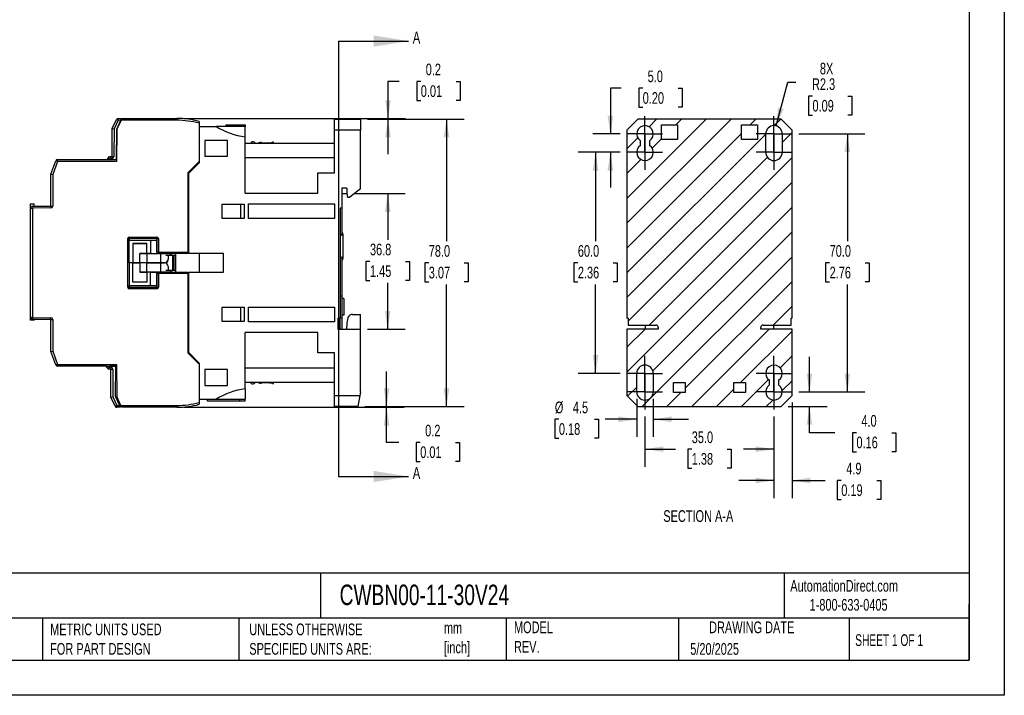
# Model space of a CAD drawing. Header units: millimetres. Extents: x 0 to 1397, y 0 to 1080.
# Tile 11 of 15: x 507 to 1397, y 0 to 611. Entities that reach past the tile are written whole.
import ezdxf

# ---------------------------------------------------------------- set-up
doc = ezdxf.new("R2010")
doc.units = ezdxf.units.MM
doc.header["$LTSCALE"] = 5
doc.linetypes.add('CENTERX2', pattern=[20.32, 12.7, -2.54, 2.54, -2.54])
doc.layers.add('CENTER', color=40, linetype='CENTERX2')
doc.layers.add('HATCH', color=6, linetype='Continuous')
doc.layers.add('DIMENSIONS', color=140, linetype='Continuous', lineweight=25)
doc.layers.add('TEXT', color=140, linetype='Continuous', lineweight=25)
doc.styles.add('SLDTEXTSTYLE0', font='TXT', dxfattribs={"width": 0.7})
doc.styles.add('SLDTEXTSTYLE1', font='TXT', dxfattribs={"width": 0.65})
doc.dimstyles.new('SLDDIMSTYLE0', dxfattribs={"dimtxt": 10.790039, "dimasz": 16.51, "dimexe": 0, "dimexo": 0.0625, "dimgap": 2.69751, "dimtad": 0, "dimtih": 1, "dimtoh": 1, "dimdec": 1, "dimlfac": 0.3, "dimrnd": 1e-09, "dimzin": 4, "dimdsep": 46, "dimtxsty": 'SLDTEXTSTYLE0', "dimsah": 1, "dimcen": 0.09, "dimadec": 0, "dimazin": 1, "dimtfac": 1, "dimtdec": 1, "dimtofl": 0, "dimtmove": 0, "dimatfit": 3, "dimfxl": 0, "dimfrac": 2, "dimtolj": 1, "dimtzin": 12, "dimarcsym": 0})
doc.dimstyles.new('SLDDIMSTYLE1', dxfattribs={"dimtxt": 10.790039, "dimasz": 16.51, "dimexe": 0, "dimexo": 0.0625, "dimgap": 2.69751, "dimtad": 0, "dimtih": 1, "dimtoh": 1, "dimdec": 1, "dimlfac": 0.3, "dimrnd": 1e-09, "dimzin": 12, "dimdsep": 46, "dimtxsty": 'SLDTEXTSTYLE0', "dimsah": 1, "dimcen": 0.09, "dimadec": 0, "dimazin": 3, "dimtfac": 1, "dimtdec": 1, "dimtofl": 0, "dimtmove": 0, "dimatfit": 3, "dimfxl": 0, "dimfrac": 2, "dimtolj": 1, "dimtzin": 12, "dimarcsym": 0})
doc.dimstyles.new('SLDDIMSTYLE2', dxfattribs={"dimtxt": 10.790039, "dimasz": 16.51, "dimexe": 0, "dimexo": 0.0625, "dimgap": 2.69751, "dimtad": 0, "dimtih": 1, "dimtoh": 1, "dimdec": 1, "dimlfac": 0.3, "dimrnd": 1e-09, "dimzin": 12, "dimdsep": 46, "dimtxsty": 'SLDTEXTSTYLE0', "dimsah": 1, "dimcen": 0.09, "dimadec": 0, "dimazin": 3, "dimtfac": 1, "dimtdec": 1, "dimtmove": 0, "dimatfit": 0, "dimfxl": 0, "dimfrac": 2, "dimtolj": 1, "dimtzin": 12, "dimarcsym": 0})
doc.dimstyles.new('SLDDIMSTYLE3', dxfattribs={"dimtxt": 10.790039, "dimasz": 16.51, "dimexe": 0, "dimexo": 0.0625, "dimgap": 2.69751, "dimtad": 0, "dimtih": 1, "dimtoh": 1, "dimdec": 1, "dimlfac": 0.3, "dimrnd": 1e-09, "dimzin": 4, "dimdsep": 46, "dimtxsty": 'SLDTEXTSTYLE0', "dimsah": 1, "dimcen": 0.09, "dimadec": 0, "dimazin": 1, "dimtfac": 1, "dimtdec": 1, "dimtmove": 0, "dimatfit": 0, "dimfxl": 0, "dimfrac": 2, "dimtolj": 1, "dimtzin": 12, "dimarcsym": 0})
doc.dimstyles.new('SLDDIMSTYLE4', dxfattribs={"dimtxt": 10.790039, "dimasz": 16.51, "dimexe": 0, "dimexo": 0.0625, "dimgap": 2.69751, "dimtad": 0, "dimtih": 1, "dimtoh": 1, "dimdec": 1, "dimlfac": 0.3, "dimrnd": 1e-09, "dimdsep": 46, "dimtxsty": 'SLDTEXTSTYLE0', "dimsah": 1, "dimcen": 0.09, "dimadec": 0, "dimazin": 2, "dimtfac": 1, "dimtdec": 1, "dimtmove": 0, "dimatfit": 0, "dimfxl": 0, "dimfrac": 2, "dimtolj": 1, "dimtzin": 12, "dimarcsym": 0})
doc.dimstyles.new('SLDDIMSTYLE5', dxfattribs={"dimtxt": 10.790039, "dimasz": 16.51, "dimexe": 0, "dimexo": 0.0625, "dimgap": 2.69751, "dimtad": 0, "dimtih": 1, "dimtoh": 1, "dimdec": 1, "dimlfac": 0.3, "dimrnd": 1e-09, "dimzin": 12, "dimdsep": 46, "dimtxsty": 'SLDTEXTSTYLE0', "dimsah": 1, "dimcen": 0, "dimadec": 0, "dimazin": 3, "dimtfac": 1, "dimtdec": 1, "dimtofl": 0, "dimtmove": 0, "dimatfit": 3, "dimfxl": 0, "dimfrac": 2, "dimtolj": 1, "dimtzin": 12, "dimarcsym": 0})

# ---------------------------------------------------------------- blocks, each defined once
blk = doc.blocks.new('_D_13')
at = {"layer": 'DIMENSIONS'}
for p, q in [((821.12, 521.3), (908.53, 521.3)), ((892.66, 521.3), (892.66, 410.86)), ((876.62, 391.3), (873, 391.3)), ((873, 391.3), (873, 374.15)), ((908.69, 391.3), (912.31, 391.3)), ((912.31, 391.3), (912.31, 374.15)), ((873, 374.15), (876.62, 374.15)), ((912.31, 374.15), (908.69, 374.15)), ((892.66, 261.3), (892.66, 371.73)), ((818.77, 261.3), (908.53, 261.3))]:
    blk.add_line(p, q, dxfattribs=at)
for points in [[(892.66, 521.3), (890.12, 504.79), (895.2, 504.79)], [(892.66, 261.3), (895.2, 277.81), (890.12, 277.81)]]:
    blk.add_solid(points, dxfattribs=at)
at = {"layer": 'DIMENSIONS', "char_height": 10.583, "attachment_point": 1, "style": 'SLDTEXTSTYLE0'}
for s, insert in [('78.0', (876.62, 407.36)), ('3.07', (876.62, 387.79))]:
    blk.add_mtext(s, dxfattribs=dict(at, insert=insert))
blk = doc.blocks.new('_D_14')
at = {"layer": 'DIMENSIONS'}
for p, q in [((808.78, 453.96), (855.39, 453.96)), ((839.51, 453.96), (839.51, 412.19)), ((823.48, 392.63), (819.86, 392.63)), ((819.86, 392.63), (819.86, 375.48)), ((855.54, 392.63), (859.17, 392.63)), ((859.17, 392.63), (859.17, 375.48)), ((819.86, 375.48), (823.48, 375.48)), ((859.17, 375.48), (855.54, 375.48)), ((839.51, 331.3), (839.51, 373.07)), ((821.12, 331.3), (855.39, 331.3))]:
    blk.add_line(p, q, dxfattribs=at)
for points in [[(839.51, 453.96), (836.97, 437.45), (842.05, 437.45)], [(839.51, 331.3), (842.05, 347.81), (836.97, 347.81)]]:
    blk.add_solid(points, dxfattribs=at)
at = {"layer": 'DIMENSIONS', "char_height": 10.583, "attachment_point": 1, "style": 'SLDTEXTSTYLE0'}
for s, insert in [('36.8', (823.48, 408.69)), ('1.45', (823.48, 389.12))]:
    blk.add_mtext(s, dxfattribs=dict(at, insert=insert))
blk = doc.blocks.new('_D_15')
at = {"layer": 'DIMENSIONS'}
for p, q in [((849.95, 555.47), (839.74, 555.47)), ((839.74, 555.47), (839.74, 521.96)), ((869.4, 555.47), (865.78, 555.47)), ((865.78, 555.47), (865.78, 538.32)), ((901.46, 555.47), (905.09, 555.47)), ((905.09, 555.47), (905.09, 538.32)), ((865.78, 538.32), (869.4, 538.32)), ((905.09, 538.32), (901.46, 538.32)), ((655.28, 521.96), (855.62, 521.96)), ((821.12, 521.3), (855.62, 521.3)), ((839.74, 521.3), (839.74, 489.55))]:
    blk.add_line(p, q, dxfattribs=at)
for points in [[(839.74, 521.96), (842.28, 538.47), (837.2, 538.47)], [(839.74, 521.3), (837.2, 504.79), (842.28, 504.79)]]:
    blk.add_solid(points, dxfattribs=at)
at = {"layer": 'DIMENSIONS', "char_height": 10.583, "attachment_point": 1, "style": 'SLDTEXTSTYLE0'}
for s, insert in [('0.2', (873.89, 571.53)), ('0.01', (869.4, 551.96))]:
    blk.add_mtext(s, dxfattribs=dict(at, insert=insert))
blk = doc.blocks.new('_D_16')
at = {"layer": 'DIMENSIONS'}
for p, q in [((838.54, 261.3), (838.54, 293.05)), ((655.28, 260.63), (854.42, 260.63)), ((818.77, 261.3), (854.42, 261.3)), ((838.54, 228.79), (838.54, 260.63)), ((849.42, 228.79), (838.54, 228.79)), ((868.88, 228.79), (865.25, 228.79)), ((865.25, 228.79), (865.25, 211.64)), ((900.94, 228.79), (904.56, 228.79)), ((904.56, 228.79), (904.56, 211.64)), ((865.25, 211.64), (868.88, 211.64)), ((904.56, 211.64), (900.94, 211.64))]:
    blk.add_line(p, q, dxfattribs=at)
for points in [[(838.54, 261.3), (841.08, 277.81), (836, 277.81)], [(838.54, 260.63), (836, 244.12), (841.08, 244.12)]]:
    blk.add_solid(points, dxfattribs=at)
at = {"layer": 'DIMENSIONS', "char_height": 10.583, "attachment_point": 1, "style": 'SLDTEXTSTYLE0'}
for s, insert in [('0.2', (873.36, 244.85)), ('0.01', (868.88, 225.28))]:
    blk.add_mtext(s, dxfattribs=dict(at, insert=insert))
blk = doc.blocks.new('_D_17')
at = {"layer": 'DIMENSIONS'}
for p, q in [((1072.11, 252.31), (1072.11, 206.86)), ((1188.77, 252.31), (1188.77, 206.86)), ((1072.11, 222.73), (1099.79, 222.73)), ((1114.41, 222.73), (1110.78, 222.73)), ((1110.78, 222.73), (1110.78, 205.59)), ((1146.47, 222.73), (1150.09, 222.73)), ((1150.09, 222.73), (1150.09, 205.59)), ((1188.77, 222.73), (1161.09, 222.73)), ((1110.78, 205.59), (1114.41, 205.59)), ((1150.09, 205.59), (1146.47, 205.59))]:
    blk.add_line(p, q, dxfattribs=at)
for points in [[(1072.11, 222.73), (1088.62, 220.19), (1088.62, 225.27)], [(1188.77, 222.73), (1172.26, 225.27), (1172.26, 220.19)]]:
    blk.add_solid(points, dxfattribs=at)
at = {"layer": 'DIMENSIONS', "char_height": 10.583, "attachment_point": 1, "style": 'SLDTEXTSTYLE0'}
for s, insert in [('35.0', (1114.41, 238.79)), ('1.38', (1114.41, 219.23))]:
    blk.add_mtext(s, dxfattribs=dict(at, insert=insert))
blk = doc.blocks.new('_D_18')
at = {"layer": 'DIMENSIONS'}
for p, q in [((1205.11, 264.95), (1205.11, 178.52)), ((1188.77, 252.31), (1188.77, 178.52)), ((1188.77, 194.4), (1157.02, 194.4)), ((1205.11, 194.4), (1235, 194.4)), ((1249.62, 194.4), (1246, 194.4)), ((1246, 194.4), (1246, 177.25)), ((1281.69, 194.4), (1285.31, 194.4)), ((1285.31, 194.4), (1285.31, 177.25)), ((1246, 177.25), (1249.62, 177.25)), ((1285.31, 177.25), (1281.69, 177.25))]:
    blk.add_line(p, q, dxfattribs=at)
for points in [[(1188.77, 194.4), (1172.26, 196.94), (1172.26, 191.86)], [(1205.11, 194.4), (1221.62, 191.86), (1221.62, 196.94)]]:
    blk.add_solid(points, dxfattribs=at)
at = {"layer": 'DIMENSIONS', "char_height": 10.583, "attachment_point": 1, "style": 'SLDTEXTSTYLE0'}
for s, insert in [('4.9', (1254.11, 210.46)), ('0.19', (1249.62, 190.89))]:
    blk.add_mtext(s, dxfattribs=dict(at, insert=insert))
blk = doc.blocks.new('_D_19')
at = {"layer": 'DIMENSIONS'}
for p, q in [((1211.09, 507.96), (1270.98, 507.96)), ((1255.11, 507.96), (1255.11, 410.86)), ((1239.07, 391.3), (1235.45, 391.3)), ((1235.45, 391.3), (1235.45, 374.15)), ((1271.14, 391.3), (1274.76, 391.3)), ((1274.76, 391.3), (1274.76, 374.15)), ((1235.45, 374.15), (1239.07, 374.15)), ((1274.76, 374.15), (1271.14, 374.15)), ((1255.11, 274.63), (1255.11, 371.73)), ((1211.09, 274.63), (1270.98, 274.63))]:
    blk.add_line(p, q, dxfattribs=at)
for points in [[(1255.11, 507.96), (1252.57, 491.45), (1257.65, 491.45)], [(1255.11, 274.63), (1257.65, 291.14), (1252.57, 291.14)]]:
    blk.add_solid(points, dxfattribs=at)
at = {"layer": 'DIMENSIONS', "char_height": 10.583, "attachment_point": 1, "style": 'SLDTEXTSTYLE0'}
for s, insert in [('70.0', (1239.07, 407.36)), ('2.76', (1239.07, 387.79))]:
    blk.add_mtext(s, dxfattribs=dict(at, insert=insert))
blk = doc.blocks.new('_D_20')
at = {"layer": 'DIMENSIONS'}
for p, q in [((1049.79, 491.3), (1011.58, 491.3)), ((1027.45, 491.3), (1027.45, 410.86)), ((1011.42, 391.3), (1007.8, 391.3)), ((1007.8, 391.3), (1007.8, 374.15)), ((1043.49, 391.3), (1047.11, 391.3)), ((1047.11, 391.3), (1047.11, 374.15)), ((1007.8, 374.15), (1011.42, 374.15)), ((1047.11, 374.15), (1043.49, 374.15)), ((1027.45, 291.3), (1027.45, 371.73)), ((1049.79, 291.3), (1011.58, 291.3))]:
    blk.add_line(p, q, dxfattribs=at)
for points in [[(1027.45, 491.3), (1024.91, 474.79), (1029.99, 474.79)], [(1027.45, 291.3), (1029.99, 307.81), (1024.91, 307.81)]]:
    blk.add_solid(points, dxfattribs=at)
at = {"layer": 'DIMENSIONS', "char_height": 10.583, "attachment_point": 1, "style": 'SLDTEXTSTYLE0'}
for s, insert in [('60.0', (1011.42, 407.36)), ('2.36', (1011.42, 387.79))]:
    blk.add_mtext(s, dxfattribs=dict(at, insert=insert))
blk = doc.blocks.new('_D_21')
at = {"layer": 'DIMENSIONS'}
for p, q in [((1050.6, 549.27), (1040.82, 549.27)), ((1040.82, 549.27), (1040.82, 507.96)), ((1070.05, 549.27), (1066.43, 549.27)), ((1066.43, 549.27), (1066.43, 532.12)), ((1102.11, 549.27), (1105.74, 549.27)), ((1105.74, 549.27), (1105.74, 532.12)), ((1066.43, 532.12), (1070.05, 532.12)), ((1105.74, 532.12), (1102.11, 532.12)), ((1049.79, 507.96), (1024.95, 507.96)), ((1049.79, 491.3), (1024.95, 491.3)), ((1040.82, 491.3), (1040.82, 459.55))]:
    blk.add_line(p, q, dxfattribs=at)
for points in [[(1040.82, 507.96), (1043.36, 524.47), (1038.28, 524.47)], [(1040.82, 491.3), (1038.28, 474.79), (1043.36, 474.79)]]:
    blk.add_solid(points, dxfattribs=at)
at = {"layer": 'DIMENSIONS', "char_height": 10.583, "attachment_point": 1, "style": 'SLDTEXTSTYLE0'}
for s, insert in [('5.0', (1074.54, 565.33)), ('0.20', (1070.05, 545.76))]:
    blk.add_mtext(s, dxfattribs=dict(at, insert=insert))
blk = doc.blocks.new('_D_22')
at = {"layer": 'DIMENSIONS'}
for p, q in [((1190.71, 515.21), (1201.33, 554.84)), ((1201.33, 554.84), (1208.37, 554.84)), ((1223.55, 542.21), (1219.93, 542.21)), ((1219.93, 542.21), (1219.93, 525.06)), ((1255.62, 542.21), (1259.24, 542.21)), ((1259.24, 542.21), (1259.24, 525.06)), ((1219.93, 525.06), (1223.55, 525.06)), ((1259.24, 525.06), (1255.62, 525.06))]:
    blk.add_line(p, q, dxfattribs=at)
blk.add_solid([(1190.71, 515.21), (1197.44, 530.5), (1192.53, 531.81)], dxfattribs=at)
at = {"layer": 'DIMENSIONS', "char_height": 10.583, "attachment_point": 1, "style": 'SLDTEXTSTYLE0'}
for s, insert in [('8X', (1230.27, 572.38)), ('R2.3', (1223.13, 558.27)), ('0.09', (1223.55, 538.71))]:
    blk.add_mtext(s, dxfattribs=dict(at, insert=insert))
blk = doc.blocks.new('_D_23')
at = {"layer": 'DIMENSIONS'}
for p, q in [((1064.61, 268.28), (1064.61, 233.88)), ((1079.61, 268.28), (1079.61, 233.88)), ((994.3, 249.75), (990.68, 249.75)), ((990.68, 249.75), (990.68, 232.6)), ((1026.36, 249.75), (1029.99, 249.75)), ((1029.99, 249.75), (1029.99, 232.6)), ((1064.61, 249.75), (1036.03, 249.75)), ((1079.61, 249.75), (1111.36, 249.75)), ((990.68, 232.6), (994.3, 232.6)), ((1029.99, 232.6), (1026.36, 232.6))]:
    blk.add_line(p, q, dxfattribs=at)
for points in [[(1064.61, 249.75), (1048.1, 252.29), (1048.1, 247.21)], [(1079.61, 249.75), (1096.12, 247.21), (1096.12, 252.29)]]:
    blk.add_solid(points, dxfattribs=at)
at = {"layer": 'DIMENSIONS', "char_height": 10.583, "attachment_point": 1, "style": 'SLDTEXTSTYLE0'}
for s, insert in [('%%c', (990.64, 265.81)), ('4.5', (1006.93, 265.81)), ('0.18', (994.3, 246.25))]:
    blk.add_mtext(s, dxfattribs=dict(at, insert=insert))
blk = doc.blocks.new('_D_24')
at = {"layer": 'DIMENSIONS'}
for p, q in [((1220.84, 274.63), (1220.84, 306.38)), ((1211.09, 274.63), (1236.71, 274.63)), ((1201.46, 261.3), (1236.71, 261.3)), ((1220.84, 237.6), (1220.84, 261.3)), ((1243.86, 237.6), (1220.84, 237.6)), ((1263.31, 237.6), (1259.69, 237.6)), ((1259.69, 237.6), (1259.69, 220.45)), ((1295.38, 237.6), (1299, 237.6)), ((1299, 237.6), (1299, 220.45)), ((1259.69, 220.45), (1263.31, 220.45)), ((1299, 220.45), (1295.38, 220.45))]:
    blk.add_line(p, q, dxfattribs=at)
for points in [[(1220.84, 274.63), (1223.38, 291.14), (1218.3, 291.14)], [(1220.84, 261.3), (1218.3, 244.79), (1223.38, 244.79)]]:
    blk.add_solid(points, dxfattribs=at)
at = {"layer": 'DIMENSIONS', "char_height": 10.583, "attachment_point": 1, "style": 'SLDTEXTSTYLE0'}
for s, insert in [('4.0', (1267.8, 253.66)), ('0.16', (1263.31, 234.09))]:
    blk.add_mtext(s, dxfattribs=dict(at, insert=insert))
blk = doc.blocks.new('SW_CENTERMARKSYMBOL_12')
at = {"layer": 'CENTER', "color": 0}
for p, q in [((0, 8.47), (0, 15.97)), ((-8.47, 0), (-15.97, 0)), ((0, 0), (-8.47, 0)), ((0, 0), (0, 8.47)), ((0, 0), (0, -8.47)), ((0, 0), (8.47, 0)), ((8.47, 0), (15.97, 0)), ((0, -8.47), (0, -15.97))]:
    blk.add_line(p, q, dxfattribs=at)
blk = doc.blocks.new('SW_CENTERMARKSYMBOL_13')
at = {"layer": 'CENTER', "color": 0}
for p, q in [((0, 8.47), (0, 15.97)), ((-8.47, 0), (-15.97, 0)), ((0, 0), (-8.47, 0)), ((0, 0), (0, 8.47)), ((0, 0), (0, -8.47)), ((0, 0), (8.47, 0)), ((8.47, 0), (15.97, 0)), ((0, -8.47), (0, -15.97))]:
    blk.add_line(p, q, dxfattribs=at)
blk = doc.blocks.new('SW_CENTERMARKSYMBOL_14')
at = {"layer": 'CENTER', "color": 0}
for p, q in [((0, 8.47), (0, 15.97)), ((-8.47, 0), (-15.97, 0)), ((0, 0), (-8.47, 0)), ((0, 0), (0, 8.47)), ((0, 0), (0, -8.47)), ((0, 0), (8.47, 0)), ((8.47, 0), (15.97, 0)), ((0, -8.47), (0, -15.97))]:
    blk.add_line(p, q, dxfattribs=at)
blk = doc.blocks.new('SW_CENTERMARKSYMBOL_15')
at = {"layer": 'CENTER', "color": 0}
for p, q in [((0, 8.47), (0, 15.97)), ((-8.47, 0), (-15.97, 0)), ((0, 0), (-8.47, 0)), ((0, 0), (0, 8.47)), ((0, 0), (0, -8.47)), ((0, 0), (8.47, 0)), ((8.47, 0), (15.97, 0)), ((0, -8.47), (0, -15.97))]:
    blk.add_line(p, q, dxfattribs=at)
blk = doc.blocks.new('SW_CENTERMARKSYMBOL_16')
at = {"layer": 'CENTER', "color": 0}
for p, q in [((0, 8.47), (0, 15.97)), ((-8.47, 0), (-15.97, 0)), ((0, 0), (-8.47, 0)), ((0, 0), (0, 8.47)), ((0, 0), (0, -8.47)), ((0, 0), (8.47, 0)), ((8.47, 0), (15.97, 0)), ((0, -8.47), (0, -15.97))]:
    blk.add_line(p, q, dxfattribs=at)
blk = doc.blocks.new('SW_CENTERMARKSYMBOL_17')
at = {"layer": 'CENTER', "color": 0}
for p, q in [((0, 8.47), (0, 15.97)), ((-8.47, 0), (-15.97, 0)), ((0, 0), (-8.47, 0)), ((0, 0), (0, 8.47)), ((0, 0), (0, -8.47)), ((0, 0), (8.47, 0)), ((8.47, 0), (15.97, 0)), ((0, -8.47), (0, -15.97))]:
    blk.add_line(p, q, dxfattribs=at)
blk = doc.blocks.new('SW_CENTERMARKSYMBOL_18')
at = {"layer": 'CENTER', "color": 0}
for p, q in [((0, 8.47), (0, 15.97)), ((-8.47, 0), (-15.97, 0)), ((0, 0), (-8.47, 0)), ((0, 0), (0, 8.47)), ((0, 0), (0, -8.47)), ((0, 0), (8.47, 0)), ((8.47, 0), (15.97, 0)), ((0, -8.47), (0, -15.97))]:
    blk.add_line(p, q, dxfattribs=at)
blk = doc.blocks.new('SW_CENTERMARKSYMBOL_19')
at = {"layer": 'CENTER', "color": 0}
for p, q in [((0, 8.47), (0, 15.97)), ((-8.47, 0), (-15.97, 0)), ((0, 0), (-8.47, 0)), ((0, 0), (0, 8.47)), ((0, 0), (0, -8.47)), ((0, 0), (8.47, 0)), ((8.47, 0), (15.97, 0)), ((0, -8.47), (0, -15.97))]:
    blk.add_line(p, q, dxfattribs=at)

msp = doc.modelspace()

# ---------------------------------------------------------------- hatches: boundary and pattern name
at = {"layer": 'HATCH'}
h = msp.add_hatch(dxfattribs=at)
h.set_pattern_fill('ANSI31', color=256, scale=5, style=0)
edge = h.paths.add_edge_path(flags=0)
edge.add_line((1178.99, 335.02), (1204.29, 335.02))
edge.add_line((1204.29, 335.02), (1204.29, 341.3))
edge.add_line((1204.29, 341.3), (1205.11, 341.3))
edge.add_line((1205.11, 341.3), (1205.11, 511.3))
edge.add_line((1205.11, 511.3), (1195.11, 521.3))
edge.add_line((1195.11, 521.3), (1065.77, 521.3))
edge.add_line((1065.77, 521.3), (1055.77, 511.3))
edge.add_line((1055.77, 511.3), (1055.77, 341.3))
edge.add_line((1055.77, 341.3), (1056.93, 341.3))
edge.add_line((1056.93, 341.3), (1056.93, 335.02))
edge.add_line((1056.93, 335.02), (1081.89, 335.02))
edge.add_arc((1081.89, 332.75), 2.27, 0.00039, 89.99961, ccw=False)
edge.add_line((1084.16, 332.75), (1084.16, 331.3))
edge.add_line((1084.16, 331.3), (1055.77, 331.3))
edge.add_line((1055.77, 331.3), (1055.77, 271.3))
edge.add_line((1055.77, 271.3), (1065.77, 261.3))
edge.add_line((1065.77, 261.3), (1195.11, 261.3))
edge.add_line((1195.11, 261.3), (1205.11, 271.3))
edge.add_line((1205.11, 271.3), (1205.11, 331.3))
edge.add_line((1205.11, 331.3), (1176.72, 331.3))
edge.add_line((1176.72, 331.3), (1176.72, 332.75))
edge.add_arc((1178.99, 332.75), 2.27, 90.00039, 179.99961, ccw=False)
h.paths.add_polyline_path([(1163.11, 282.96), (1163.11, 273.96), (1152.44, 273.96), (1152.44, 282.96)], flags=0)
h.paths.add_polyline_path([(1108.44, 282.96), (1108.44, 273.96), (1097.77, 273.96), (1097.77, 282.96)], flags=0)
edge = h.paths.add_edge_path(flags=0)
edge.add_line((1079.61, 291.3), (1079.61, 274.63))
edge.add_arc((1072.11, 274.63), 7.5, 180, 360, ccw=False)
edge.add_line((1064.61, 274.63), (1064.61, 291.3))
edge.add_arc((1072.11, 291.3), 7.5, 0, 180, ccw=False)
edge = h.paths.add_edge_path(flags=0)
edge.add_arc((1188.77, 291.3), 7.5, -56.25101, 236.25101, ccw=False)
edge.add_line((1192.94, 285.06), (1192.94, 280.87))
edge.add_arc((1188.77, 274.63), 7.5, -236.25101, 56.25101, ccw=False)
edge.add_line((1184.61, 280.87), (1184.61, 285.06))
edge = h.paths.add_edge_path(flags=0)
edge.add_arc((1072.11, 491.3), 7.5, -236.25101, 56.25101, ccw=False)
edge.add_line((1067.94, 497.53), (1067.94, 501.73))
edge.add_arc((1072.11, 507.96), 7.5, -56.25101, 236.25101, ccw=False)
edge.add_line((1076.27, 501.73), (1076.27, 497.53))
h.paths.add_polyline_path([(1173.77, 516.3), (1173.77, 502.96), (1159.44, 502.96), (1159.44, 516.3)], flags=0)
h.paths.add_polyline_path([(1101.44, 502.96), (1087.11, 502.96), (1087.11, 516.3), (1101.44, 516.3)], flags=0)
edge = h.paths.add_edge_path(flags=0)
edge.add_arc((1188.77, 507.96), 7.5, 0, 180, ccw=False)
edge.add_line((1196.27, 507.96), (1196.27, 491.3))
edge.add_arc((1188.77, 491.3), 7.5, 180, 360, ccw=False)
edge.add_line((1181.27, 491.3), (1181.27, 507.96))

# ---------------------------------------------------------------- linework, layer by layer
at = {"color": 7, "linetype": 'Continuous'}
for p, q in [((1397.01, 1079.51), (1397.01, 0.01)), ((1397.01, 0.01), (0.01, 0.01))]:
    msp.add_line(p, q, dxfattribs=at)
for p, q in [((590.45, 512.84), (594.29, 520.97)), ((595.8, 520.26), (592.11, 512.46)), ((594.29, 520.97), (595.8, 520.26)), ((594.44, 511.93), (598.37, 520.24)), ((594.45, 512.35), (598.15, 520.3)), ((595.8, 520.26), (595.81, 521.92)), ((598.37, 520.24), (595.8, 520.26)), ((595.81, 521.92), (598.9, 521.91)), ((598.15, 520.3), (598.93, 521.96)), ((648.93, 520.3), (598.15, 520.3)), ((598.93, 521.96), (648.93, 521.96)), ((648.93, 521.96), (648.93, 520.3)), ((668.93, 519.3), (668.93, 517.57)), ((668.93, 517.57), (668.93, 482.96)), ((791.43, 521.3), (814.77, 521.3)), ((791.43, 511.3), (791.43, 521.3)), ((814.77, 521.3), (814.77, 511.3)), ((1055.77, 511.3), (1065.77, 521.3)), ((1195.11, 521.3), (1065.77, 521.3)), ((1195.11, 521.3), (1205.11, 511.3)), ((590.32, 487.45), (590.45, 512.84)), ((590.45, 512.84), (592.11, 512.46)), ((592.11, 512.46), (591.98, 487.44)), ((594.45, 512.35), (594.29, 483.13)), ((594.3, 484.77), (594.44, 511.93)), ((669.43, 482.21), (669.43, 514.63)), ((669.43, 514.63), (684.42, 514.63)), ((710.77, 514.63), (684.42, 514.63)), ((693.1, 516.3), (693.1, 514.63)), ((693.1, 516.3), (710.77, 516.3)), ((710.77, 516.3), (710.77, 514.63)), ((710.77, 505.32), (710.77, 514.63)), ((791.43, 472.63), (791.43, 511.3)), ((814.77, 511.3), (791.43, 511.3)), ((814.77, 458.3), (814.77, 511.3)), ((1055.77, 511.3), (1055.77, 341.3)), ((1087.11, 516.3), (1101.44, 516.3)), ((1087.11, 502.96), (1087.11, 516.3)), ((1101.44, 516.3), (1101.44, 502.96)), ((1159.44, 516.3), (1173.77, 516.3)), ((1159.44, 502.96), (1159.44, 516.3)), ((1173.77, 516.3), (1173.77, 502.96)), ((1181.27, 491.3), (1181.27, 507.96)), ((1196.27, 507.96), (1196.27, 491.3)), ((1205.11, 341.3), (1205.11, 511.3)), ((668.93, 500.01), (669.43, 500.36)), ((694.77, 502.13), (674.1, 502.13)), ((674.1, 502.13), (674.1, 487.88)), ((694.77, 487.88), (694.77, 502.13)), ((710.77, 454.3), (710.77, 505.32)), ((710.77, 499.63), (791.43, 499.63)), ((716.1, 500.56), (716.1, 499.63)), ((719.43, 500.1), (719.43, 499.63)), ((722.77, 499.87), (722.77, 499.63)), ((725.43, 500.04), (725.43, 499.63)), ((735.43, 500.4), (735.43, 499.63)), ((736.1, 499.63), (736.1, 500.52)), ((1067.94, 497.53), (1067.94, 501.73)), ((1076.27, 501.73), (1076.27, 497.53)), ((1101.44, 502.96), (1087.11, 502.96)), ((1173.77, 502.96), (1159.44, 502.96)), ((534.93, 471.46), (539.53, 483.72)), ((541.09, 483.13), (536.6, 471.16)), ((539.53, 483.72), (541.09, 483.13)), ((541.09, 483.13), (541.09, 484.8)), ((541.09, 484.8), (588.23, 484.8)), ((594.29, 483.13), (541.09, 483.13)), ((586.3, 484.81), (586.31, 485.81)), ((587.97, 484.8), (586.3, 484.81)), ((586.31, 485.81), (587.98, 487.47)), ((586.31, 485.81), (587.97, 485.11)), ((587.82, 484.8), (587.82, 484.8)), ((588.66, 485.79), (587.97, 485.11)), ((587.97, 485.11), (587.97, 484.8)), ((587.97, 484.8), (594.3, 484.77)), ((587.98, 487.47), (590.32, 487.45)), ((587.98, 487.47), (588.66, 485.79)), ((588.2, 484.8), (588.18, 484.8)), ((590.31, 485.79), (588.66, 485.79)), ((590.32, 487.45), (590.31, 485.79)), ((590.32, 487.45), (591.98, 487.44)), ((668.93, 482.96), (658.77, 472.8)), ((669.43, 482.21), (659.43, 472.21)), ((674.1, 487.88), (694.77, 487.88)), ((791.43, 486.3), (710.77, 486.3)), ((658.77, 472.8), (658.77, 401.06)), ((659.43, 472.21), (659.43, 399.63)), ((776.43, 454.3), (776.43, 472.63)), ((776.43, 472.63), (791.43, 472.63)), ((534.93, 442.63), (534.93, 471.46)), ((534.93, 471.46), (536.6, 471.16)), ((536.6, 471.16), (536.6, 442.63)), ((710.77, 454.3), (776.43, 454.3)), ((802.43, 458.96), (798.1, 458.96)), ((798.1, 458.96), (798.1, 440.63)), ((802.43, 458.96), (802.43, 453.96)), ((814.77, 458.3), (805.35, 450.63)), ((798.1, 453.96), (802.43, 453.96)), ((802.43, 453.96), (803.02, 450.63)), ((803.02, 450.63), (805.35, 450.63)), ((516.6, 440.96), (516.6, 444.63)), ((516.6, 444.63), (519.93, 444.63)), ((516.6, 440.96), (518.18, 442.54)), ((516.6, 341.63), (516.6, 440.96)), ((516.6, 440.96), (518.27, 440.27)), ((518.18, 442.54), (534.93, 442.63)), ((518.18, 442.54), (518.87, 440.88)), ((518.87, 440.88), (518.27, 440.27)), ((518.27, 440.27), (518.27, 342.32)), ((534.94, 440.96), (518.87, 440.88)), ((519.93, 442.55), (519.93, 444.63)), ((534.93, 442.63), (536.6, 442.63)), ((534.93, 442.63), (534.94, 440.96)), ((689.77, 431.46), (689.77, 444.46)), ((689.77, 444.46), (709.77, 444.46)), ((706.77, 431.46), (706.77, 444.46)), ((709.77, 444.46), (709.77, 431.46)), ((713.77, 431.46), (713.77, 444.63)), ((713.77, 444.63), (791.43, 444.63)), ((791.43, 444.63), (791.43, 431.46)), ((798.1, 440.63), (796.43, 440.63)), ((796.43, 440.63), (796.43, 341.3)), ((798.1, 440.63), (798.1, 415.94)), ((709.77, 431.46), (689.77, 431.46)), ((791.43, 431.46), (713.77, 431.46)), ((604.39, 369.25), (604.39, 413.35)), ((605.72, 413.35), (604.39, 413.35)), ((605.72, 414.68), (630.81, 414.68)), ((605.72, 413.35), (605.72, 414.68)), ((630.81, 413.35), (605.72, 413.35)), ((605.76, 413.3), (605.72, 413.35)), ((605.72, 413.35), (605.72, 411.85)), ((605.72, 391.3), (605.72, 411.85)), ((605.72, 411.85), (624.94, 411.85)), ((605.76, 411.85), (605.76, 413.3)), ((630.78, 413.25), (605.76, 413.25)), ((624.94, 411.85), (624.94, 399.74)), ((624.94, 411.85), (624.98, 411.85)), ((624.98, 411.85), (624.98, 399.7)), ((624.98, 411.85), (630.78, 411.85)), ((630.78, 413.31), (630.81, 413.35)), ((630.78, 413.31), (630.78, 400.98)), ((630.81, 413.35), (630.81, 414.68)), ((630.81, 401.01), (630.81, 413.35)), ((630.81, 413.35), (632.15, 413.35)), ((632.15, 413.35), (632.15, 401.01)), ((799.1, 406.3), (799.1, 416.96)), ((621.72, 408.74), (609.05, 408.74)), ((609.05, 408.74), (609.05, 391.3)), ((621.72, 399.74), (621.72, 408.74)), ((630.78, 400.98), (630.81, 401.01)), ((630.81, 401.01), (632.15, 401.01)), ((632.15, 401.01), (658.77, 401.01)), ((632.15, 399.68), (632.15, 401.01)), ((658.77, 401.06), (658.77, 400.99)), ((799.1, 395.63), (799.1, 406.3)), ((621.72, 399.69), (615.39, 399.69)), ((615.39, 391.3), (615.39, 399.69)), ((624.94, 399.74), (621.72, 399.74)), ((621.72, 399.69), (631.8, 399.69)), ((621.72, 399.69), (621.72, 391.3)), ((624.94, 399.74), (624.98, 399.7)), ((624.98, 399.7), (631.75, 399.7)), ((632.15, 399.68), (632.12, 399.65)), ((632.12, 399.65), (644.86, 399.65)), ((657.43, 399.68), (632.15, 399.68)), ((634.22, 391.3), (634.22, 399.65)), ((640.89, 398.05), (640.89, 394.63)), ((645.2, 398.03), (640.89, 398.03)), ((640.89, 394.17), (640.89, 394.63)), ((643.03, 399.65), (643.03, 398.06)), ((647.93, 398.06), (643.03, 398.06)), ((657.43, 399.65), (644.86, 399.65)), ((645.2, 384.56), (645.2, 398.03)), ((646.27, 397.96), (646.2, 398.03)), ((646.2, 398.03), (646.2, 384.57)), ((647.93, 397.96), (646.27, 397.96)), ((646.27, 397.96), (646.27, 384.63)), ((647.93, 382.94), (647.93, 399.65)), ((657.43, 399.65), (657.43, 399.68)), ((691.1, 399.63), (659.43, 399.63)), ((669.43, 382.96), (669.43, 399.63)), ((691.1, 382.96), (691.1, 399.63)), ((798.1, 396.65), (798.1, 361.3)), ((605.35, 391.3), (605.72, 391.3)), ((609.05, 391.3), (605.72, 391.3)), ((605.72, 391.3), (605.72, 370.74)), ((609.05, 391.3), (605.72, 391.3)), ((609.05, 391.3), (615.39, 391.3)), ((609.05, 373.85), (609.05, 391.3)), ((615.39, 391.3), (609.05, 391.3)), ((621.72, 391.3), (615.39, 391.3)), ((615.39, 391.3), (615.39, 382.91)), ((621.72, 391.3), (615.39, 391.3)), ((615.39, 382.91), (621.72, 382.91)), ((634.22, 391.3), (621.72, 391.3)), ((621.72, 382.91), (621.72, 391.3)), ((621.72, 391.3), (634.22, 391.3)), ((631.8, 382.91), (621.72, 382.91)), ((624.94, 382.85), (621.72, 382.85)), ((621.72, 382.85), (621.72, 373.85)), ((624.94, 382.85), (624.98, 382.89)), ((624.94, 370.74), (624.94, 382.85)), ((624.98, 382.89), (631.75, 382.89)), ((624.98, 370.71), (624.98, 382.89)), ((632.12, 382.95), (632.15, 382.92)), ((644.86, 382.94), (632.12, 382.95)), ((632.15, 382.92), (657.43, 382.92)), ((632.15, 382.92), (632.15, 381.58)), ((637.55, 391.3), (634.22, 391.3)), ((634.22, 382.94), (634.22, 391.3)), ((634.22, 391.3), (637.55, 391.3)), ((640.89, 387.96), (640.89, 384.55)), ((640.89, 384.56), (645.2, 384.56)), ((643.03, 384.54), (647.93, 384.54)), ((643.03, 384.54), (643.03, 382.94)), ((644.86, 382.94), (657.43, 382.94)), ((646.27, 384.63), (646.2, 384.57)), ((646.27, 384.63), (647.93, 384.63)), ((657.43, 382.92), (657.43, 382.94)), ((659.43, 382.96), (659.43, 310.38)), ((659.43, 382.96), (691.1, 382.96)), ((630.81, 381.58), (630.78, 381.61)), ((630.78, 381.61), (630.78, 369.28)), ((630.81, 369.25), (630.81, 381.58)), ((630.81, 381.58), (632.15, 381.58)), ((632.15, 381.58), (632.15, 369.25)), ((658.77, 381.58), (632.15, 381.58)), ((658.77, 381.61), (658.77, 381.54)), ((658.77, 381.54), (658.77, 309.8)), ((605.72, 369.25), (604.39, 369.25)), ((605.72, 370.74), (605.35, 370.74)), ((605.72, 370.74), (624.94, 370.74)), ((605.72, 370.73), (605.72, 369.25)), ((605.76, 369.29), (605.72, 369.25)), ((605.72, 369.25), (630.81, 369.25)), ((605.72, 369.25), (605.72, 367.92)), ((630.81, 367.92), (605.72, 367.92)), ((605.76, 369.29), (605.76, 370.72)), ((605.76, 370.71), (624.97, 370.71)), ((605.76, 369.34), (630.78, 369.34)), ((621.72, 373.85), (609.05, 373.85)), ((624.94, 370.74), (624.97, 370.71)), ((624.97, 370.71), (624.98, 370.71)), ((624.98, 370.71), (630.78, 370.71)), ((630.78, 369.28), (630.81, 369.25)), ((630.81, 369.25), (632.15, 369.25)), ((630.81, 369.25), (630.81, 367.92)), ((798.1, 361.3), (796.43, 361.3)), ((798.1, 361.3), (798.1, 341.3)), ((799.77, 358.96), (798.1, 358.96)), ((799.77, 358.96), (799.77, 343.96)), ((689.77, 351.13), (709.77, 351.13)), ((689.77, 338.13), (689.77, 351.13)), ((706.77, 338.13), (706.77, 351.13)), ((709.77, 351.13), (709.77, 338.13)), ((713.77, 351.13), (791.43, 351.13)), ((713.77, 337.96), (713.77, 351.13)), ((791.43, 351.13), (791.43, 337.96)), ((516.6, 341.63), (518.27, 342.32)), ((516.6, 339.32), (516.6, 341.63)), ((518.18, 340.05), (516.6, 341.63)), ((519.93, 339.32), (516.6, 339.32)), ((518.18, 340.05), (518.87, 341.71)), ((534.93, 339.96), (518.18, 340.05)), ((518.27, 342.32), (518.87, 341.71)), ((518.87, 341.71), (534.94, 341.63)), ((519.93, 340.04), (519.93, 339.32)), ((534.93, 339.96), (534.94, 341.63)), ((534.93, 311.13), (534.93, 339.96)), ((534.93, 339.96), (536.6, 339.96)), ((536.6, 339.96), (536.6, 311.43)), ((794.43, 341.3), (796.43, 341.3)), ((794.43, 341.3), (794.43, 331.3)), ((796.43, 335.02), (796.43, 341.3)), ((798.1, 341.3), (796.43, 341.3)), ((799.77, 343.96), (798.1, 343.96)), ((798.1, 341.3), (798.1, 331.3)), ((803.49, 341.87), (802.51, 336.29)), ((807.77, 344.63), (814.77, 344.63)), ((814.77, 331.3), (814.77, 344.63)), ((1056.93, 341.3), (1055.77, 341.3)), ((1056.93, 341.3), (1056.93, 335.02)), ((1205.11, 341.3), (1204.29, 341.3)), ((1204.29, 335.02), (1204.29, 341.3)), ((709.77, 338.13), (689.77, 338.13)), ((791.43, 337.96), (713.77, 337.96)), ((794.43, 335.02), (796.43, 335.02)), ((794.43, 332.75), (796.43, 332.75)), ((794.43, 331.3), (814.77, 331.3)), ((796.43, 332.75), (796.43, 335.02)), ((796.43, 331.3), (796.43, 332.75)), ((802.51, 336.29), (802.33, 331.3)), ((814.77, 274.63), (814.77, 331.3)), ((1055.77, 331.3), (1055.77, 271.3)), ((1084.16, 331.3), (1055.77, 331.3)), ((1056.93, 335.02), (1081.89, 335.02)), ((1072.44, 331.3), (1072.44, 335.02)), ((1084.16, 332.75), (1084.16, 331.3)), ((1176.72, 331.3), (1176.72, 332.75)), ((1205.11, 331.3), (1176.72, 331.3)), ((1178.99, 335.02), (1204.29, 335.02)), ((1188.44, 335.02), (1188.44, 331.3)), ((1205.11, 271.3), (1205.11, 331.3)), ((776.43, 328.3), (710.77, 328.3)), ((710.77, 277.27), (710.77, 328.3)), ((776.43, 309.96), (776.43, 328.3)), ((534.93, 311.13), (536.6, 311.43)), ((539.53, 298.88), (534.93, 311.13)), ((536.6, 311.43), (541.09, 299.46)), ((658.77, 309.8), (668.93, 299.63)), ((659.43, 310.38), (669.43, 300.38)), ((791.43, 309.96), (776.43, 309.96)), ((791.43, 271.3), (791.43, 309.96)), ((541.09, 299.46), (539.53, 298.88)), ((541.09, 299.46), (594.29, 299.46)), ((541.09, 297.8), (541.09, 299.46)), ((585.32, 297.8), (541.09, 297.8)), ((585.32, 296.81), (585.32, 297.8)), ((585.32, 296.81), (586.99, 297.49)), ((586.98, 295.14), (585.32, 296.81)), ((585.34, 297.81), (586.99, 297.8)), ((586.98, 295.14), (587.67, 296.8)), ((589.31, 295.12), (586.98, 295.14)), ((586.99, 297.8), (586.99, 297.49)), ((586.99, 297.8), (593.32, 297.77)), ((586.99, 297.49), (587.67, 296.8)), ((587.67, 296.8), (589.32, 296.79)), ((594.3, 297.8), (588.23, 297.8)), ((588.32, 297.8), (588.32, 297.8)), ((589.18, 269.74), (589.31, 295.12)), ((589.31, 295.12), (589.32, 296.79)), ((589.31, 295.12), (590.98, 295.12)), ((590.98, 295.12), (590.84, 270.1)), ((593.32, 297.77), (593.18, 270.6)), ((593.25, 297.8), (593.32, 297.77)), ((594.29, 299.46), (594.45, 270.25)), ((668.93, 299.63), (668.93, 265.03)), ((669.43, 267.96), (669.43, 300.38)), ((694.77, 294.71), (674.1, 294.71)), ((674.1, 294.71), (674.1, 280.46)), ((694.77, 280.46), (694.77, 294.71)), ((710.77, 296.3), (791.43, 296.3)), ((1064.61, 274.63), (1064.61, 291.3)), ((1079.61, 291.3), (1079.61, 274.63)), ((1184.61, 280.87), (1184.61, 285.06)), ((1192.94, 285.06), (1192.94, 280.87)), ((669.43, 282.23), (668.93, 282.58)), ((674.1, 280.46), (694.77, 280.46)), ((791.43, 282.96), (710.77, 282.96)), ((710.77, 277.27), (710.77, 267.96)), ((716.1, 282.04), (716.1, 282.96)), ((719.43, 282.49), (719.43, 282.96)), ((722.77, 282.72), (722.77, 282.96)), ((725.43, 282.55), (725.43, 282.96)), ((735.43, 282.19), (735.43, 282.96)), ((736.1, 282.07), (736.1, 282.96)), ((1097.77, 282.96), (1108.44, 282.96)), ((1097.77, 273.96), (1097.77, 282.96)), ((1108.44, 282.96), (1108.44, 273.96)), ((1152.44, 282.96), (1163.11, 282.96)), ((1152.44, 273.96), (1152.44, 282.96)), ((1163.11, 282.96), (1163.11, 273.96)), ((589.18, 269.74), (590.84, 270.1)), ((592.93, 261.57), (589.18, 269.74)), ((590.84, 270.1), (594.45, 262.26)), ((593.18, 270.6), (597.02, 262.25)), ((598.15, 262.3), (594.45, 270.25)), ((669.43, 267.96), (684.42, 267.96)), ((676.43, 266.3), (676.43, 267.96)), ((684.42, 267.96), (710.77, 267.96)), ((705.77, 266.3), (705.77, 267.96)), ((710.77, 266.3), (710.77, 267.96)), ((791.43, 261.3), (791.43, 271.3)), ((791.43, 271.3), (814.18, 271.3)), ((814.18, 271.3), (812.42, 261.3)), ((814.77, 274.63), (814.18, 271.3)), ((1065.77, 261.3), (1055.77, 271.3)), ((1108.44, 273.96), (1097.77, 273.96)), ((1163.11, 273.96), (1152.44, 273.96)), ((1205.11, 271.3), (1195.11, 261.3)), ((592.93, 261.57), (594.45, 262.26)), ((594.44, 260.6), (594.45, 262.26)), ((597.79, 260.58), (594.44, 260.6)), ((594.45, 262.26), (597.02, 262.25)), ((597.02, 262.25), (597.79, 260.58)), ((598.15, 262.3), (648.93, 262.3)), ((598.93, 260.63), (598.15, 262.3)), ((648.93, 260.63), (598.93, 260.63)), ((648.93, 262.3), (648.93, 260.63)), ((668.93, 265.03), (668.93, 263.3)), ((705.77, 266.3), (676.43, 266.3)), ((710.77, 266.3), (705.77, 266.3)), ((812.42, 261.3), (791.43, 261.3)), ((1065.77, 261.3), (1195.11, 261.3))]:
    msp.add_line(p, q)
at = {"flags": 128}
for points in [[(736.08, 500.52), (736.09, 500.53), (735.96, 500.5), (735.66, 500.44), (735.43, 500.4)], [(735.43, 282.19), (735.82, 282.12), (736.05, 282.08), (736.09, 282.07), (735.96, 282.09), (735.76, 282.13)]]:
    msp.add_lwpolyline(points, dxfattribs=at)
for centre, radius, start, end in [((595.8, 520.26), 1.67, 89.7, 154.7), ((648.93, 445.63), 76.33, 74.81071, 90), ((648.93, 445.63), 74.67, 74.46321, 90), ((717.95, 567.58), 62.67, 237.65897, 263.42248), ((1072.11, 507.96), 7.5, 303.74899, 236.25101), ((1188.77, 507.96), 7.5, 0, 180), ((717.24, 496.47), 4.25, 58.97626, 105.63176), ((724.37, 495.86), 4.32, 75.72163, 111.772), ((729.25, 533.4), 33.58, 263.47606, 280.61554), ((1072.11, 491.3), 7.5, 123.74899, 56.25101), ((1188.77, 491.3), 7.5, 180, 0), ((541.09, 483.13), 1.67, 90, 159.44395), ((590.32, 487.45), 1.67, 269.7, 359.7), ((534.93, 442.63), 1.67, 270.3, 0), ((796.43, 416.96), 2.67, 0, 51.31781), ((605.72, 413.35), 1.33, 90, 180), ((630.81, 413.35), 1.33, 0, 90), ((796.39, 414.4), 2.31, 42.09487, 88.83571), ((632.15, 401.01), 1.33, 180.08169, 269.91831), ((637.55, 394.63), 3.33, 270, 0), ((796.4, 398.16), 2.27, 270.76048, 318.30894), ((796.43, 395.63), 2.67, 308.68219, 0), ((632.15, 381.58), 1.33, 90.08169, 179.91831), ((637.55, 387.96), 3.33, 0, 90), ((605.72, 369.25), 1.33, 180, 270), ((630.81, 369.25), 1.33, 270, 0), ((534.93, 339.96), 1.67, 0, 89.7), ((807.77, 339.94), 4.69, 90, 155.61633), ((1081.89, 332.75), 2.27, 0.00039, 89.99961), ((1178.99, 332.75), 2.27, 90.00039, 179.99961), ((541.09, 299.46), 1.67, 200.55605, 270), ((589.31, 295.12), 1.67, 359.7, 89.7), ((1072.11, 291.3), 7.5, 0, 180), ((1188.77, 291.3), 7.5, 303.74899, 236.25101), ((717.95, 215.02), 62.67, 96.57752, 122.34103), ((717.23, 286.23), 4.34, 254.87861, 300.51337), ((724.48, 288.37), 5.9, 253.16327, 279.3431), ((729.25, 249.19), 33.58, 79.38446, 96.52394), ((1188.77, 274.63), 7.5, 123.74899, 56.25101), ((1072.11, 274.63), 7.5, 180, 0), ((594.45, 262.26), 1.67, 204.7, 269.7), ((648.93, 336.96), 74.67, 270, 285.53679), ((648.93, 336.96), 76.33, 270, 285.18929)]:
    msp.add_arc(centre, radius, start, end)
for centre, major_axis, ratio, start_param, end_param in [((615.39, 408.74), (6.34, 0), 0.008727, 3.195634, 6.229144), ((632.12, 400.98), (1.05, 0.82), 0.998339, 2.477191, 4.046769), ((657.43, 401.01), (0.959, 0.959), 0.965689, 3.944444, 5.480334), ((657.43, 400.99), (0, -1.33), 0.999391, 0, 1.570796), ((657.43, 401.06), (0, -1.33), 0.999391, 1.53589, 1.570796), ((615.39, 399.74), (6.34, 0), 0.008727, 4.712389, 6.229144), ((637.55, 394.17), (0, 3.33), 0.999982, 3.51633, 4.712389), ((643.03, 398.02), (6.67, 0), 0.005236, 1.570796, 2.226462), ((645.2, 398.03), (1, 0), 0.005236, 0.005236, 1.570796), ((615.39, 382.85), (6.34, 0), 0.008727, 0.054041, 1.570796), ((632.12, 381.61), (1.05, -0.82), 0.998339, 2.236416, 3.805994), ((643.03, 384.57), (6.67, 0), 0.005236, 4.056723, 4.712389), ((645.2, 384.57), (1, 0), 0.005236, 4.712389, 6.277949), ((657.43, 381.61), (0, 1.33), 0.999391, 4.712389, 6.283185), ((657.43, 381.58), (-0.959, 0.959), 0.965689, 3.944444, 5.480334), ((657.43, 381.54), (0, 1.33), 0.999391, 4.712389, 4.747296), ((615.39, 373.85), (6.34, 0), 0.008727, 0.054041, 3.087552)]:
    msp.add_ellipse(centre, major_axis=major_axis, ratio=ratio, start_param=start_param, end_param=end_param)
at = {"layer": 'TEXT'}
for p, q in [((1365.25, 1047.75), (1365.25, 31.75)), ((794.94, 591.95), (794.94, 197.98)), ((1365.25, 110.63), (31.75, 110.63)), ((778.79, 110.63), (778.79, 69.85)), ((1197.88, 110.63), (1197.88, 69.85)), ((1365.25, 31.75), (1365.25, 82.55)), ((1365.25, 69.85), (31.75, 69.85)), ((527.42, 69.85), (527.42, 31.75)), ((704.99, 69.85), (704.99, 31.75)), ((946.5, 69.85), (946.5, 31.75)), ((1102.33, 69.85), (1102.33, 31.75)), ((1256.74, 69.85), (1256.74, 31.75)), ((31.75, 31.75), (1365.25, 31.75))]:
    msp.add_line(p, q, dxfattribs=at)
at = {"layer": 'TEXT', "linetype": 'Continuous'}
for p, q in [((794.94, 591.95), (858.44, 591.95)), ((794.94, 197.98), (858.44, 197.98))]:
    msp.add_line(p, q, dxfattribs=at)
at = {"layer": 'TEXT'}
for points in [[(858.44, 591.95), (826.69, 597.03), (826.69, 586.87)], [(858.44, 197.98), (826.69, 203.06), (826.69, 192.9)]]:
    msp.add_solid(points, dxfattribs=at)

# ---------------------------------------------------------------- block references
at = {"layer": 'CENTER'}
for name, p in [('SW_CENTERMARKSYMBOL_14', (1072.11, 507.96)), ('SW_CENTERMARKSYMBOL_12', (1188.77, 507.96)), ('SW_CENTERMARKSYMBOL_15', (1072.11, 491.3)), ('SW_CENTERMARKSYMBOL_13', (1188.77, 491.3)), ('SW_CENTERMARKSYMBOL_18', (1072.11, 291.3)), ('SW_CENTERMARKSYMBOL_16', (1188.77, 291.3)), ('SW_CENTERMARKSYMBOL_19', (1072.11, 274.63)), ('SW_CENTERMARKSYMBOL_17', (1188.77, 274.63))]:
    msp.add_blockref(name, p, dxfattribs=at)

# ---------------------------------------------------------------- texts
at = {"layer": 'TEXT', "char_height": 10.79, "attachment_point": 1, "style": 'SLDTEXTSTYLE0'}
for insert in [(862.18, 600.52), (862.18, 206.55)]:
    msp.add_mtext('A', dxfattribs=dict(at, insert=insert))
at = {"layer": 'TEXT', "linetype": 'CENTERX2', "lineweight": 18}
for s, insert, char_height, attachment_point, style in [('SECTION A-A', (1120.32, 167.49), 10.5833, 2, 'SLDTEXTSTYLE0'), ('CWBN00-11-30V24', (796.04, 100.2), 18.5208, 1, 'SLDTEXTSTYLE0'), ('AutomationDirect.com', (1203.47, 104.38), 10.5833, 1, 'SLDTEXTSTYLE0'), ('1-800-633-0405', (1220.96, 87.19), 10.5833, 1, 'SLDTEXTSTYLE0'), ('METRIC UNITS USED ^JFOR PART DESIGN', (534.27, 64.98), 10.5833, 1, 'SLDTEXTSTYLE0'), ('UNLESS OTHERWISE ^JSPECIFIED UNITS ARE:', (714.35, 64.98), 10.5833, 1, 'SLDTEXTSTYLE0'), ('mm^J[inch]', (890.32, 66.28), 10.583, 1, 'SLDTEXTSTYLE0'), ('MODEL ^JREV.', (953.67, 66.82), 10.5833, 1, 'SLDTEXTSTYLE0'), ('DRAWING DATE', (1168.63, 66.82), 10.5833, 2, 'SLDTEXTSTYLE0'), ('SHEET 1 OF 1', (1262.21, 55.26), 10.5833, 1, 'SLDTEXTSTYLE1'), ('5/20/2025', (1113.06, 47.27), 10.583, 1, 'SLDTEXTSTYLE0')]:
    msp.add_mtext(s, dxfattribs=dict(at, insert=insert, char_height=char_height, attachment_point=attachment_point, style=style))

# ---------------------------------------------------------------- dimensions: what is measured, and where the dimension line sits
at = {"layer": 'DIMENSIONS'}
for base, p1, p2, angle, dimstyle, picture, middle in [((839.74, 521.3), (648.93, 521.96), (814.77, 521.3), 90, 'SLDDIMSTYLE4', '_D_15', (839.74, 555.47)), ((1040.82, 507.96), (1056.14, 491.3), (1056.14, 507.96), 90, 'SLDDIMSTYLE3', '_D_21', (1040.82, 549.27)), ((892.66, 261.3), (814.77, 521.3), (812.42, 261.3), 90, 'SLDDIMSTYLE0', '_D_13', (892.66, 391.3)), ((1255.11, 274.63), (1204.74, 507.96), (1204.74, 274.63), 90, 'SLDDIMSTYLE0', '_D_19', (1255.11, 391.3)), ((1027.45, 491.3), (1056.14, 291.3), (1056.14, 491.3), 90, 'SLDDIMSTYLE0', '_D_20', (1027.45, 391.3)), ((839.51, 453.96), (814.77, 331.3), (802.43, 453.96), 90, 'SLDDIMSTYLE1', '_D_14', (839.51, 392.63)), ((1220.84, 261.3), (1204.74, 274.63), (1195.11, 261.3), 90, 'SLDDIMSTYLE3', '_D_24', (1220.84, 237.6)), ((838.54, 261.3), (648.93, 260.63), (812.42, 261.3), 90, 'SLDDIMSTYLE4', '_D_16', (838.54, 228.79)), ((1205.11, 194.4), (1188.77, 258.66), (1205.11, 271.3), 0, 'SLDDIMSTYLE2', '_D_18', (1265.66, 194.4))]:
    dim = msp.add_linear_dim(base=base, p1=p1, p2=p2, angle=angle, dimstyle=dimstyle, dxfattribs=at)
    dim.commit()
    dim.dimension.update_dxf_attribs({"geometry": picture, "text_midpoint": middle, "dimtype": 160})
dim = msp.add_radius_dim(center=(1188.7725, 507.9637), mpoint=(1190.7137, 515.2081), text='8X\\P<>', dimstyle='SLDDIMSTYLE5', dxfattribs=at)
dim.commit()
dim.dimension.update_dxf_attribs({"geometry": '_D_22', "text_midpoint": (1239.5856, 549.2688), "dimtype": 164})
dim = msp.add_linear_dim(base=(1064.61, 249.75), p1=(1079.61, 274.63), p2=(1064.61, 274.63), angle=0, text='%%c<>', dimstyle='SLDDIMSTYLE2', dxfattribs=at)
dim.commit()
dim.dimension.update_dxf_attribs({"geometry": '_D_23', "text_midpoint": (1010.33, 249.75), "dimtype": 160})
dim = msp.add_linear_dim(base=(1188.77, 222.73), p1=(1072.11, 258.66), p2=(1188.77, 258.66), dimstyle='SLDDIMSTYLE0', dxfattribs=at)
dim.commit()
dim.dimension.update_dxf_attribs({"geometry": '_D_17', "text_midpoint": (1130.44, 222.73), "dimtype": 160})

doc.saveas('drawing.dxf')
